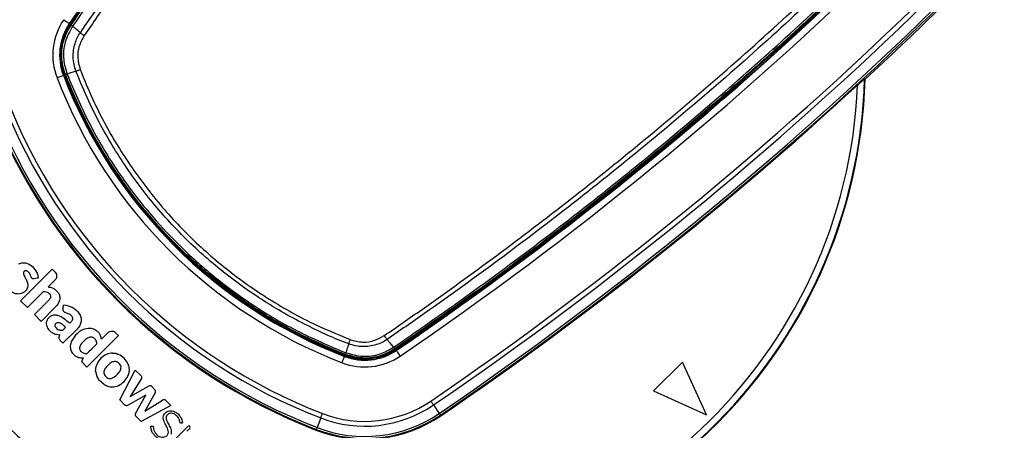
# Paper-space layout 'Surface plate' of a CAD drawing. Header units: millimetres. Extents: x 65420 to 443956, y 26941 to 406945.
# Tile 56 of 71: x 88253 to 95496, y 240263 to 243284. Entities that reach past the tile are written whole.
import ezdxf

# ---------------------------------------------------------------- set-up
doc = ezdxf.new("R2010")
doc.units = ezdxf.units.MM
doc.layers.add('COMPONENT_GEOMETRY', color=7, linetype='Continuous')
doc.styles.add('SLDTEXTSTYLE1', font='TXT', dxfattribs={"width": 0.75})
doc.dimstyles.new('SLDDIMSTYLE2', dxfattribs={"dimtxt": 2500, "dimasz": 165.1, "dimexe": 0, "dimexo": 0.0625, "dimgap": 625, "dimtad": 0, "dimtih": 1, "dimtoh": 1, "dimdec": 0, "dimlfac": 0.02, "dimrnd": 1e-09, "dimzin": 12, "dimdsep": 46, "dimtxsty": 'SLDTEXTSTYLE1', "dimsah": 1, "dimcen": 0.09, "dimadec": 0, "dimazin": 3, "dimtfac": 1, "dimtdec": 3, "dimtofl": 0, "dimtmove": 0, "dimatfit": 3, "dimfxl": 1, "dimfrac": 2, "dimtolj": 1, "dimtzin": 12, "dimarcsym": 0})

# ---------------------------------------------------------------- blocks, each defined once
blk = doc.blocks.new('_D_8')
at = {"layer": 'COMPONENT_GEOMETRY', "color": 7, "ltscale": 50}
for p, q in [((240160.5, 319828.1), (240160.5, 222689.3)), ((82724.7, 240321.4), (82724.7, 222689.3)), ((82724.7, 222848.1), (157748.2, 222848.1)), ((240160.5, 222848.1), (165137, 222848.1))]:
    blk.add_line(p, q, dxfattribs=at)
for points in [[(82724.7, 222848.1), (82889.8, 222822.7), (82889.8, 222873.5)], [(240160.5, 222848.1), (239995.4, 222873.5), (239995.4, 222822.7)]]:
    blk.add_solid(points, dxfattribs=at)
at = {"layer": 'COMPONENT_GEOMETRY', "color": 7, "ltscale": 50, "insert": (157748.2, 224086.4), "char_height": 2500, "attachment_point": 1, "style": 'SLDTEXTSTYLE1'}
blk.add_mtext('3149', dxfattribs=at)

psp = doc.layouts.new('Surface plate')

# ---------------------------------------------------------------- linework, layer by layer
at = {"color": 7, "linetype": 'Continuous', "lineweight": 25, "ltscale": 50}
for p, q in [((88621.9, 243253.11), (88618.28, 243255.58)), ((88631.72, 243246.42), (88628.66, 243248.51)), ((88631.57, 243246.19), (88631.72, 243246.42)), ((88641.65, 243235.96), (88641.51, 243235.76)), ((88578.49, 242876), (88574.41, 242874.42)), ((88589.28, 242880.17), (88586.12, 242878.95)), ((88589.4, 242879.86), (88589.28, 242880.17)), ((88601.61, 242883.9), (88601.78, 242883.44)), ((88601.78, 242883.44), (88601.78, 242883.44)), ((94473.08, 242845.82), (94468.71, 242847.8)), ((88259.97, 241215.43), (88492.12, 241447.58)), ((88492.12, 241447.58), (88513.38, 241426.33)), ((88513.38, 241369.09), (88462.06, 241317.77)), ((88428.91, 241284.62), (88309.85, 241165.56)), ((88309.85, 241165.56), (88259.97, 241215.43)), ((88361.34, 241114.06), (88467.38, 241220.1)), ((88517.26, 241170.23), (88411.22, 241064.19)), ((88570.36, 241161.22), (88576.94, 241185.84)), ((88411.22, 241064.19), (88361.34, 241114.06)), ((88675.9, 241008.03), (88571.64, 240903.77)), ((88980.3, 240959.41), (88748.15, 240727.26)), ((88901.92, 240980.8), (88854.66, 240933.54)), ((88958.91, 240980.8), (88980.3, 240959.41)), ((91003.85, 240873.42), (91004.05, 240873.56)), ((91014.51, 240863.63), (91014.29, 240863.48)), ((91014.51, 240863.63), (91016.6, 240860.57)), ((91021.2, 240853.81), (91023.67, 240850.19)), ((88713.4, 240778.75), (88722.24, 240795.33)), ((88968.43, 240826.16), (88961.97, 240828.02)), ((90644.09, 240810.4), (90642.51, 240806.32)), ((90648.26, 240821.19), (90647.04, 240818.03)), ((90648.26, 240821.19), (90647.95, 240821.31)), ((90651.54, 240833.69), (90651.54, 240833.69)), ((90651.54, 240833.69), (90651.99, 240833.52)), ((93128.88, 240764.6), (92916.75, 240552.47)), ((93305.66, 240375.69), (93128.88, 240764.6)), ((88748.15, 240727.26), (88717.25, 240758.15)), ((88811.63, 240696.81), (88821.02, 240661.31)), ((88988.68, 240486.72), (89103.73, 240705.4)), ((89103.73, 240705.4), (89143.63, 240665.49)), ((89148.78, 240642.97), (89064.8, 240512.31)), ((89064.8, 240512.31), (89201.1, 240588.53)), ((89224.07, 240585.35), (89247.91, 240561.51)), ((92916.75, 240552.47), (93305.66, 240375.69)), ((89027.31, 240448.1), (88988.68, 240486.72)), ((89181.46, 240521.48), (89046.29, 240445.85)), ((89105.5, 240386.64), (89181.46, 240521.48)), ((89250.96, 240538.39), (89173.1, 240403.33)), ((89173.1, 240403.33), (89303.26, 240484.78)), ((89326.99, 240482.08), (89364.17, 240444.9)), ((89364.17, 240444.9), (89146.69, 240328.72)), ((91297.1, 240449.01), (91339.36, 240387)), ((89146.69, 240328.72), (89106.14, 240369.27)), ((90467.39, 240353.5), (90440.32, 240283.5)), ((91347.59, 240374.92), (91351.07, 240369.82)), ((89496.99, 240298.96), (89285.17, 240087.14)), ((89504.27, 240276.43), (89483.08, 240255.24)), ((89496.99, 240298.96), (89504.27, 240291.68)), ((90435.05, 240269.87), (90432.83, 240264.12))]:
    psp.add_line(p, q, dxfattribs=at)
at = {"color": 7, "linetype": 'Continuous', "lineweight": 25, "ltscale": 50, "flags": 128}
for points in [[(88576.97, 243283.73), (88584.95, 243278.3), (88592.62, 243273.07), (88599.7, 243268.24), (88605.93, 243263.99), (88611.08, 243260.49), (88614.94, 243257.86), (88617.37, 243256.2), (88618.28, 243255.58)], [(88527.78, 242856.39), (88536.78, 242859.87), (88545.44, 242863.22), (88553.44, 242866.31), (88560.47, 242869.03), (88566.27, 242871.28), (88570.63, 242872.96), (88573.38, 242874.02), (88574.41, 242874.42)], [(88667.18, 242905.43), (88643.95, 242897.62), (88614.15, 242887.6), (88601.78, 242883.44)], [(88667.18, 242905.43), (88670.31, 242906.49), (88673.7, 242907.68), (88677.34, 242908.97), (88681.18, 242910.35), (88685.21, 242911.82), (88689.38, 242913.37), (88693.65, 242914.97), (88697.99, 242916.61)], [(88247.66, 241486.62), (88267.7, 241494.48), (88296.15, 241494.74), (88322.88, 241484.84), (88346.45, 241467.81), (88365.46, 241446.66), (88381.42, 241417.68), (88385.71, 241403.76), (88386.85, 241398.14), (88387.66, 241392.46), (88388.44, 241386.77), (88388.46, 241384.18), (88388.29, 241383.35), (88388.18, 241383.1), (88388.04, 241382.9), (88387.86, 241382.76), (88387.58, 241382.64), (88387.01, 241382.47), (88385.76, 241382.25), (88384.57, 241382.1), (88384.16, 241382.05), (88384.02, 241382.02), (88383.97, 241382.01), (88383.95, 241382.01), (88383.94, 241382.01), (88383.93, 241382.01), (88383.93, 241382.01), (88383.93, 241382.01), (88383.93, 241382.01), (88368.38, 241378.62), (88359.41, 241376.66)], [(90673.52, 240899.09), (90674.59, 240902.21), (90675.77, 240905.61), (90677.06, 240909.25), (90678.44, 240913.09), (90679.91, 240917.12), (90681.46, 240921.29), (90683.06, 240925.56), (90684.7, 240929.9)], [(91051.82, 240808.88), (91046.39, 240816.86), (91041.16, 240824.53), (91036.33, 240831.61), (91032.09, 240837.84), (91028.58, 240842.98), (91025.95, 240846.84), (91024.29, 240849.28), (91023.67, 240850.19)], [(90624.48, 240759.69), (90627.96, 240768.69), (90631.31, 240777.35), (90634.4, 240785.34), (90637.12, 240792.38), (90639.37, 240798.18), (90641.05, 240802.54), (90642.11, 240805.28), (90642.51, 240806.32)], [(91297.1, 240449.01), (91295.05, 240452.01), (91292.83, 240455.27), (91290.46, 240458.75), (91287.96, 240462.41), (91285.36, 240466.23), (91282.68, 240470.16), (91279.94, 240474.17), (91277.18, 240478.22)], [(90467.39, 240353.5), (90468.7, 240356.89), (90470.13, 240360.56), (90471.64, 240364.49), (90473.24, 240368.63), (90474.91, 240372.94), (90476.63, 240377.38), (90478.38, 240381.9), (90480.15, 240386.47)], [(91339.36, 240387), (91341.14, 240384.39), (91342.73, 240382.06), (91344.11, 240380.03), (91345.27, 240378.32), (91346.21, 240376.94), (91346.91, 240375.91), (91347.38, 240375.24), (91347.59, 240374.92)], [(90435.05, 240269.87), (90435.19, 240270.23), (90435.49, 240270.99), (90435.94, 240272.16), (90436.54, 240273.71), (90437.28, 240275.64), (90438.17, 240277.93), (90439.19, 240280.56), (90440.32, 240283.5)]]:
    psp.add_lwpolyline(points, dxfattribs=at)
at = {"color": 7, "linetype": 'Continuous', "lineweight": 25, "ltscale": 2500}
for centre, radius, start, end in [((90724.72, 242956.63), 8000, 55.999442, 225), ((90724.72, 242956.63), 7925, 57.300908, 225), ((90724.72, 242956.63), 8000, 225, 33.998272), ((90724.72, 242956.63), 7925, 225, 32.699092), ((110464.34, 228366.36), 26437.45, 135.719083, 145.723545), ((110464.34, 228366.36), 26433.07, 135.719083, 145.723545), ((110464.34, 228366.36), 26424.89, 135.719083, 145.723545), ((90724.72, 242956.63), 3750, 91.693338, 358.306662), ((90724.72, 242956.63), 3745.57, 91.664902, 358.335098), ((90724.72, 242956.63), 3695.6, 92.389452, 357.610548), ((76134.45, 262696.25), 26424.89, 304.276455, 314.280917), ((76134.45, 262696.25), 26433.07, 304.276455, 314.280917), ((76134.45, 262696.25), 26437.45, 304.276455, 314.280917), ((76134.45, 262696.25), 26487.44, 304.276455, 314.280917), ((76134.45, 262696.25), 26887.6, 304.276455, 314.280917), ((76134.45, 262696.25), 26922.95, 304.276455, 314.280917), ((76134.45, 262696.25), 26998, 304.276455, 314.280917), ((76134.45, 262696.25), 27012.61, 304.276455, 314.280917), ((76134.45, 262696.25), 27024.89, 312.733, 314.280917), ((88959.19, 243023.23), 462.55, 145.723545, 201.143174), ((88959.19, 243023.23), 412.56, 145.723545, 201.143174), ((88959.19, 243023.23), 408.18, 145.723545, 201.143174), ((88959.19, 243023.23), 400, 145.723545, 201.143174), ((88656.26, 243259.76), 27.94, 208.535756, 238.456963), ((91946.69, 244178.6), 3615.68, 201.143174, 248.856826), ((91946.69, 244178.6), 3611.3, 201.143174, 248.856826), ((91946.69, 244178.6), 3603.13, 201.143174, 248.856826), ((88576.17, 242945.8), 66.93, 281.291766, 292.335246), ((91946.69, 244178.6), 3665.67, 201.143174, 248.856826), ((76134.45, 262696.25), 27018.78, 304.276455, 312.583562), ((91946.69, 244178.6), 4197.01, 201.143174, 248.856826), ((91946.69, 244178.6), 4190.84, 201.143174, 248.856826), ((91946.69, 244178.6), 4176.23, 201.143174, 248.856826), ((91946.69, 244178.6), 4101.18, 201.143174, 248.856826), ((91946.69, 244178.6), 4065.83, 201.143174, 248.856826), ((90791.32, 241191.1), 412.56, 248.856826, 304.276455), ((90791.32, 241191.1), 408.18, 248.856826, 304.276455), ((90791.32, 241191.1), 400, 248.856826, 304.276455), ((91027.86, 240888.17), 27.94, 211.543037, 241.464244), ((90791.32, 241191.1), 462.55, 248.856826, 304.276455), ((90713.89, 240808.08), 66.93, 157.664754, 168.708234), ((89210.48, 240571.76), 19.22, 45, 119.215017), ((89234.36, 240547.96), 19.16, 330.036114, 45), ((89313.43, 240468.52), 19.18, 45, 122.034774), ((90791.32, 241191.1), 862.7, 248.856826, 304.276455), ((90791.32, 241191.1), 898.06, 248.856826, 304.276455), ((90791.32, 241191.1), 993.89, 248.856826, 304.276455), ((90791.32, 241191.1), 987.72, 248.856826, 304.276455), ((90791.32, 241191.1), 973.1, 248.856826, 304.276455), ((89496.64, 240284.05), 10.79, 315, 45)]:
    psp.add_arc(centre, radius, start, end, dxfattribs=at)
at = {"color": 7, "linetype": 'Continuous', "lineweight": 25, "ltscale": 50}
for points, knots in [([(88631.72, 243246.42), (88770.3, 243445.68), (89047.45, 243844.19), (89483.75, 244427.44), (89934.42, 244999.09), (90390.39, 245545.67), (90850.51, 246068.32), (91235.55, 246484.87), (91472.08, 246729.43), (91550.9, 246810.92)], [0, 0, 0, 0, 0.1582173, 0.3164344, 0.4740122, 0.6315899, 0.7789697, 0.9263494, 1, 1, 1, 1]), ([(91561.59, 246801.25), (91482.75, 246719.74), (91246.15, 246475.12), (90861.01, 246058.47), (90400.77, 245535.69), (89944.68, 244988.99), (89493.88, 244417.22), (89057.48, 243833.85), (88780.26, 243435.25), (88641.65, 243235.96)], [0, 0, 0, 0, 0.0736516, 0.221033, 0.3684144, 0.5259923, 0.6835704, 0.8417851, 1, 1, 1, 1]), ([(88699.37, 243187.68), (88763.53, 243280.66), (88956.08, 243559.7), (89287.83, 244018.04), (89708.81, 244570.97), (90154.29, 245124.98), (90625.69, 245679.21), (91111.86, 246222.3), (91448.7, 246573.36), (91617.11, 246748.89)], [0, 0, 0, 0, 0.0737205, 0.2212406, 0.3687607, 0.5262463, 0.6837317, 0.8418659, 1, 1, 1, 1]), ([(91642.77, 246724.21), (91474.51, 246548.85), (91138.01, 246198.15), (90652.29, 245655.61), (90181.3, 245101.96), (89736.2, 244548.54), (89315.56, 243996.21), (88984.06, 243538.37), (88791.64, 243259.64), (88727.52, 243166.76)], [0, 0, 0, 0, 0.1581334, 0.3162669, 0.473752, 0.6312372, 0.7787579, 0.9262788, 1, 1, 1, 1]), ([(90934.85, 240959.43), (91027.73, 241023.55), (91306.46, 241215.97), (91764.3, 241547.47), (92316.63, 241968.11), (92870.05, 242413.21), (93423.7, 242884.2), (93966.24, 243369.92), (94316.95, 243706.42), (94492.3, 243874.68)], [0, 0, 0, 0, 0.07372119, 0.22124195, 0.36876252, 0.52624752, 0.68373236, 0.84186619, 1, 1, 1, 1]), ([(94516.98, 243849.02), (94341.45, 243680.6), (93990.39, 243343.77), (93447.3, 242857.6), (92893.07, 242386.2), (92339.06, 241940.72), (91786.13, 241519.74), (91327.79, 241187.99), (91048.75, 240995.44), (90955.77, 240931.28)], [0, 0, 0, 0, 0.1581341, 0.3162683, 0.4737536, 0.6312391, 0.7787593, 0.9262795, 1, 1, 1, 1]), ([(91004.05, 240873.56), (91203.34, 241012.17), (91601.94, 241289.39), (92185.31, 241725.79), (92757.08, 242176.59), (93303.79, 242632.68), (93826.56, 243092.92), (94243.21, 243478.06), (94487.83, 243714.66), (94569.34, 243793.5)], [0, 0, 0, 0, 0.1582149, 0.3164296, 0.4740077, 0.6315856, 0.778967, 0.9263484, 1, 1, 1, 1]), ([(94579.01, 243782.8), (94497.52, 243703.99), (94252.96, 243467.45), (93836.41, 243082.41), (93313.76, 242622.3), (92767.18, 242166.33), (92195.53, 241715.65), (91612.28, 241279.36), (91213.77, 241002.21), (91014.51, 240863.63)], [0, 0, 0, 0, 0.0736506, 0.2210303, 0.3684101, 0.5259878, 0.6835656, 0.8417827, 1, 1, 1, 1]), ([(88589.28, 242880.17), (88578.66, 242916.87), (88555.63, 242996.49), (88567.26, 243127.84), (88610.09, 243206.68), (88631.57, 243246.2)], [0, 0, 0, 0, 0.2989784, 0.6485791, 1, 1, 1, 1]), ([(88641.52, 243235.76), (88621.06, 243197.84), (88580.16, 243122.03), (88569.14, 242995.81), (88591.36, 242919.2), (88601.61, 242883.9)], [0, 0, 0, 0, 0.3504432, 0.700656, 1, 1, 1, 1]), ([(88641.52, 243235.76), (88639.93, 243237.09), (88636.76, 243239.77), (88633.6, 243242.83), (88631.65, 243245.13), (88631.6, 243245.84), (88631.57, 243246.2)], [0, 0, 0, 0, 0.25000267, 0.49998517, 0.74993278, 1, 1, 1, 1]), ([(88699.37, 243187.68), (88688.05, 243197.09), (88668.77, 243213.12), (88649.48, 243229.14), (88641.52, 243235.76)], [0, 0, 0, 0, 0.586935, 1, 1, 1, 1]), ([(88667.18, 242905.43), (88667.18, 242905.43), (88655.39, 242938.2), (88640.08, 243007.02), (88656, 243105.02), (88681.02, 243164.75), (88699.37, 243187.68), (88699.37, 243187.68)], [0, 0, 0, 0, 0.0000119, 0.3543765, 0.7011241, 0.9999943, 1, 1, 1, 1]), ([(88727.52, 243166.76), (88712.86, 243140), (88685.74, 243090.51), (88674.88, 243001.73), (88689.84, 242946.63), (88697.99, 242916.61)], [0, 0, 0, 0, 0.3490973, 0.6454564, 1, 1, 1, 1]), ([(88699.37, 243187.68), (88701.24, 243186.16), (88704.99, 243183.11), (88711.92, 243177.86), (88719.48, 243172.35), (88724.84, 243168.62), (88727.52, 243166.76)], [0, 0, 0, 0, 0.2499758, 0.4999716, 0.7499908, 1, 1, 1, 1]), ([(88601.78, 242883.44), (88598.43, 242882.33), (88592.4, 242880.32), (88589.76, 242879.74), (88589.46, 242879.84), (88589.4, 242879.86)], [0, 0, 0, 0, 0.4992319, 0.8966232, 1, 1, 1, 1]), ([(90647.95, 240821.31), (90525.37, 240873.33), (90279.82, 240977.54), (89936.32, 241184.17), (89633.86, 241411.12), (89380.31, 241647), (89151.3, 241900.7), (88937.83, 242190.65), (88740.02, 242523.81), (88639.56, 242761.29), (88589.4, 242879.86)], [0, 0, 0, 0, 0.133261, 0.26693941, 0.40019785, 0.51122982, 0.61309845, 0.74193845, 0.87115774, 1, 1, 1, 1]), ([(88601.78, 242883.44), (88651.73, 242765.38), (88751.76, 242528.9), (88948.73, 242197.15), (89161.28, 241908.43), (89389.3, 241655.83), (89641.74, 241420.98), (89942.91, 241195), (90284.96, 240989.25), (90529.47, 240885.49), (90651.54, 240833.69)], [0, 0, 0, 0, 0.12884757, 0.25807219, 0.3869173, 0.4887719, 0.59978831, 0.73305121, 0.86673431, 1, 1, 1, 1]), ([(90673.52, 240899.09), (90673.52, 240899.09), (90569.71, 240936.84), (90350.31, 241036.93), (90026.58, 241220.33), (89709.87, 241451.92), (89420.36, 241716.64), (89163.12, 242012.92), (88940.38, 242335.7), (88777.98, 242636.76), (88696.4, 242830.76), (88667.18, 242905.43), (88667.18, 242905.43)], [0, 0, 0, 0, 0.00000106, 0.113448, 0.24733718, 0.38165267, 0.51553933, 0.64943132, 0.78375213, 0.9176468, 0.99999889, 1, 1, 1, 1]), ([(88697.99, 242916.61), (88727.99, 242843.12), (88806.75, 242650.15), (88968.58, 242352.43), (89188.75, 242032.58), (89443.58, 241739.25), (89730.17, 241476.85), (90044.21, 241248.53), (90363.55, 241063.65), (90583.72, 240971.96), (90684.7, 240929.9)], [0, 0, 0, 0, 0.0823547, 0.2162488, 0.3505699, 0.4844612, 0.6183469, 0.7526626, 0.8865511, 1, 1, 1, 1]), ([(94417.11, 242802.55), (94424.99, 242809.76), (94438.24, 242821.86), (94453.99, 242835.85), (94463.19, 242843.76), (94467.78, 242847.43), (94468.44, 242847.7), (94468.71, 242847.8)], [0, 0, 0, 0, 0.345771, 0.5808648, 0.7587564, 0.90248, 1, 1, 1, 1]), ([(88359.41, 241376.66), (88357.37, 241376.37), (88353.56, 241375.82), (88348.09, 241377.6), (88343.77, 241381), (88336.48, 241390.57), (88331.82, 241408.28), (88320.64, 241424.71), (88309.52, 241433.59), (88301.61, 241437.24), (88293.81, 241437.58), (88287.2, 241434.69), (88282.02, 241429.46), (88279.09, 241419.4), (88282.91, 241405.94), (88292.34, 241388.61), (88304.28, 241366.32), (88312.1, 241345.01), (88313.52, 241326.8), (88312.05, 241314.39), (88306.31, 241300.8), (88296.3, 241287.55), (88281.81, 241276.01), (88263.43, 241267.75), (88243.43, 241264.21), (88220.74, 241267.2), (88197.02, 241277.27), (88174.45, 241294.43), (88156.54, 241314.52), (88141.52, 241338.47), (88132.24, 241359.42), (88130.4, 241374.84), (88129.13, 241379.65), (88129.47, 241381.15), (88129.71, 241381.61), (88130.1, 241382.05), (88131.17, 241382.89), (88133.35, 241383.72), (88137.12, 241384.47), (88143.04, 241385.1), (88151.4, 241387.03), (88162.16, 241390.46), (88169.95, 241388.21), (88174, 241387.04)], [0, 0, 0, 0, 0.0112321, 0.0210267, 0.0307711, 0.0411846, 0.0868988, 0.1300757, 0.1481882, 0.1651462, 0.1772768, 0.1901315, 0.203885, 0.2165486, 0.2461484, 0.2775382, 0.3263135, 0.385862, 0.400693, 0.4269966, 0.4540229, 0.4811873, 0.5179874, 0.5550638, 0.5915372, 0.6286929, 0.6798897, 0.7320121, 0.7842374, 0.8274783, 0.8884508, 0.9075497, 0.9141169, 0.9150182, 0.9159437, 0.9169846, 0.9182291, 0.9234337, 0.9296347, 0.9394674, 0.9562132, 0.9772969, 1, 1, 1, 1]), ([(88513.38, 241426.33), (88517.09, 241421.51), (88524.39, 241412.04), (88526.06, 241395.09), (88522.36, 241380.1), (88516.41, 241372.8), (88513.38, 241369.09)], [0, 0, 0, 0, 0.2837045, 0.5579169, 0.7750241, 1, 1, 1, 1]), ([(88428.91, 241284.62), (88435.66, 241283.89), (88448.14, 241282.54), (88463.36, 241275.31), (88474, 241266.16), (88479.79, 241256.55), (88481.25, 241246.35), (88479.67, 241236.52), (88474.14, 241227.65), (88469.52, 241222.49), (88467.38, 241220.1)], [0, 0, 0, 0, 0.2007512, 0.3713537, 0.4912675, 0.6152045, 0.6945973, 0.7936864, 0.9045401, 1, 1, 1, 1]), ([(88462.06, 241317.77), (88470.6, 241316.81), (88487.64, 241314.89), (88510.68, 241302.65), (88529.94, 241285.61), (88544.17, 241263.79), (88549.76, 241238.34), (88544.84, 241203.76), (88528.29, 241183.63), (88517.26, 241170.23)], [0, 0, 0, 0, 0.1253618, 0.2501988, 0.375861, 0.5010461, 0.6263, 0.7511461, 1, 1, 1, 1]), ([(88570.36, 241161.22), (88569.92, 241158.97), (88569.05, 241154.49), (88570.15, 241147.62), (88573.09, 241141.43), (88582.18, 241131), (88603.11, 241126.31), (88623.45, 241115.98), (88636.74, 241103.16), (88642.37, 241091.37), (88642.11, 241079.21), (88636.17, 241064.25), (88626.9, 241055.71), (88620.56, 241049.88)], [0, 0, 0, 0, 0.0436922, 0.0870335, 0.1308042, 0.1738708, 0.3477021, 0.5206401, 0.6094298, 0.6979023, 0.7620461, 0.8374716, 1, 1, 1, 1]), ([(88576.94, 241185.84), (88598.43, 241181.56), (88641.73, 241172.94), (88685.09, 241135.42), (88704.81, 241096.18), (88707.07, 241063.49), (88696.85, 241032.34), (88682.88, 241016.13), (88675.9, 241008.03)], [0, 0, 0, 0, 0.2513703, 0.5065544, 0.6303125, 0.7534143, 0.8768057, 1, 1, 1, 1]), ([(88620.56, 241049.88), (88607.42, 241061.28), (88581.15, 241084.06), (88542.4, 241105.87), (88507.44, 241111.5), (88481.14, 241104.78), (88460.96, 241087.06), (88449.76, 241066.02), (88447.23, 241045.43), (88452.89, 241022.47), (88468.29, 240998.22), (88494.4, 240978.39), (88521.67, 240968.56), (88539.72, 240966.82), (88547.66, 240966.05)], [0, 0, 0, 0, 0.14324454, 0.28629976, 0.35856236, 0.42972998, 0.50165206, 0.5733303, 0.62117945, 0.66888257, 0.76522225, 0.85109339, 0.93442522, 1, 1, 1, 1]), ([(88590.94, 241020.26), (88582.09, 241028.51), (88569.73, 241040.01), (88551.14, 241050.66), (88539.76, 241054.53), (88530.08, 241054.46), (88523.04, 241051.67), (88517.23, 241046.9), (88512.98, 241040.85), (88511.15, 241033.86), (88513.11, 241024.81), (88520.6, 241014.93), (88532.31, 241004.6), (88542.62, 241000.95), (88547.77, 240999.12)], [0, 0, 0, 0, 0.2353457, 0.3283823, 0.4176229, 0.4665971, 0.5143684, 0.5625721, 0.6119279, 0.656748, 0.6994062, 0.7879809, 0.8941272, 1, 1, 1, 1]), ([(88590.94, 241020.26), (88586.73, 241016.24), (88579.19, 241009.05), (88571.76, 240998.48), (88563.78, 240996.72), (88556.8, 240997.27), (88551.39, 240998.38), (88547.77, 240999.12)], [0, 0, 0, 0, 0.3363568, 0.6023429, 0.6851541, 0.7895712, 1, 1, 1, 1]), ([(88854.66, 240933.54), (88852.94, 240942.3), (88849.67, 240958.97), (88836.59, 240980.22), (88816.81, 240998.52), (88789.23, 241010.89), (88743.25, 241015.37), (88687.6, 240989.59), (88647.95, 240945.28), (88626.4, 240903.02), (88623.78, 240868.91), (88633.25, 240838.38), (88654.74, 240813.96), (88685.48, 240796.78), (88710.07, 240795.81), (88722.24, 240795.33)], [0, 0, 0, 0, 0.0552585, 0.1050844, 0.1523528, 0.2214674, 0.2892248, 0.4347722, 0.5810977, 0.6546811, 0.726143, 0.7883995, 0.8484649, 0.9249704, 1, 1, 1, 1]), ([(88901.92, 240980.8), (88906.72, 240984.49), (88916.15, 240991.76), (88933.03, 240993.42), (88947.94, 240989.74), (88955.21, 240983.81), (88958.91, 240980.8)], [0, 0, 0, 0, 0.2837075, 0.557917, 0.7750259, 1, 1, 1, 1]), ([(88547.66, 240966.05), (88545.99, 240962.6), (88542.25, 240954.91), (88538.7, 240943.81), (88542.4, 240933.94), (88548.27, 240926.93), (88558.42, 240916.89), (88566.32, 240909.05), (88571.64, 240903.77)], [0, 0, 0, 0, 0.1538078, 0.3425053, 0.4333458, 0.5586202, 0.7027665, 1, 1, 1, 1]), ([(88820.39, 240899.27), (88820.25, 240903.77), (88819.97, 240912.78), (88814.9, 240925.48), (88806.85, 240936.4), (88795, 240945.67), (88778.69, 240949.79), (88754.3, 240944.1), (88727.26, 240924.05), (88705.75, 240900.02), (88693.54, 240878.15), (88693.16, 240867.74), (88692.97, 240862.61)], [0, 0, 0, 0, 0.0670345, 0.13386, 0.2006952, 0.2680571, 0.3552598, 0.4417222, 0.6338312, 0.8463002, 0.9244156, 1, 1, 1, 1]), ([(90955.77, 240931.28), (90955.77, 240931.27), (90932.91, 240912.98), (90873.28, 240887.97), (90775.31, 240872.02), (90706.34, 240887.16), (90673.52, 240899.09), (90673.52, 240899.09)], [0, 0, 0, 0, 0.0000057, 0.2979856, 0.6446864, 0.9999895, 1, 1, 1, 1]), ([(90684.7, 240929.9), (90714.8, 240921.75), (90774.25, 240905.66), (90863.35, 240919), (90912.26, 240946.65), (90934.85, 240959.43)], [0, 0, 0, 0, 0.3554814, 0.7022022, 1, 1, 1, 1]), ([(90955.77, 240931.28), (90954.25, 240933.15), (90951.2, 240936.9), (90945.95, 240943.83), (90940.44, 240951.39), (90936.72, 240956.75), (90934.85, 240959.43)], [0, 0, 0, 0, 0.2499767, 0.4999684, 0.7499915, 1, 1, 1, 1]), ([(90955.77, 240931.28), (90965.18, 240919.96), (90981.21, 240900.68), (90997.23, 240881.39), (91003.85, 240873.42)], [0, 0, 0, 0, 0.5869435, 1, 1, 1, 1]), ([(88692.97, 240862.61), (88694.01, 240858.69), (88696.11, 240850.69), (88704.67, 240841.25), (88714.78, 240834.03), (88725.72, 240829.69), (88736.22, 240827.6), (88747.91, 240826.72), (88758.45, 240837.36), (88782.17, 240861.01), (88803.55, 240882.41), (88820.39, 240899.27)], [0, 0, 0, 0, 0.0697681, 0.1420932, 0.2156768, 0.2855574, 0.3440209, 0.4047275, 0.4769929, 0.5880123, 1, 1, 1, 1]), ([(91014.29, 240863.48), (91014.09, 240863.34), (90982.16, 240841.6), (90906.56, 240805.32), (90777.52, 240785.31), (90691.35, 240809.23), (90648.26, 240821.19)], [0, 0, 0, 0, 0.0018446, 0.3039484, 0.6519792, 1, 1, 1, 1]), ([(90673.52, 240899.09), (90672.68, 240896.57), (90666.89, 240879.36), (90659.57, 240857.57), (90653.08, 240838.29), (90651.54, 240833.69)], [0, 0, 0, 0, 0.1156206, 0.7891362, 1, 1, 1, 1]), ([(90651.99, 240833.52), (90693.35, 240822.1), (90776.1, 240799.27), (90901.57, 240816.55), (90971.39, 240855.38), (91003.85, 240873.43)], [0, 0, 0, 0, 0.3484709, 0.6971502, 1, 1, 1, 1]), ([(91014.29, 240863.48), (91013.44, 240863.78), (91012.49, 240864.12), (91010.03, 240866.51), (91008.02, 240868.57), (91005.66, 240871.31), (91003.85, 240873.43)], [0, 0, 0, 0, 0.4990795, 0.5564709, 0.6591753, 1, 1, 1, 1]), ([(88717.25, 240758.15), (88715.75, 240759.86), (88712.93, 240763.06), (88711.17, 240768.76), (88711.46, 240774.11), (88712.73, 240777.16), (88713.4, 240778.75)], [0, 0, 0, 0, 0.2994032, 0.5632378, 0.7711861, 1, 1, 1, 1]), ([(88936.96, 240831.3), (88921.08, 240829.04), (88888.76, 240824.43), (88848.65, 240793.96), (88819.58, 240754.3), (88811.19, 240721.64), (88811.21, 240705.66), (88811.21, 240705.55)], [0, 0, 0, 0, 0.24468605, 0.49821302, 0.75267684, 0.99823744, 1, 1, 1, 1]), ([(88871.76, 240602.08), (88881.63, 240596.66), (88901.22, 240585.91), (88939.59, 240579.6), (88982.84, 240590.65), (89022.81, 240619.83), (89051.94, 240659.83), (89064.27, 240708.08), (89052.09, 240755.59), (89023.16, 240795.68), (88995.29, 240812.64), (88981.04, 240821.32)], [0, 0, 0, 0, 0.083124, 0.1648544, 0.2820047, 0.4036084, 0.5253156, 0.6428433, 0.7599762, 0.8772707, 1, 1, 1, 1]), ([(88956.83, 240769.85), (88947.24, 240768.4), (88927.45, 240765.39), (88902.68, 240742.54), (88883.62, 240721.75), (88873.44, 240700.51), (88871.44, 240684.81), (88876.46, 240669.4), (88883.35, 240661.46), (88886.84, 240657.44)], [0, 0, 0, 0, 0.1779788, 0.3670991, 0.6115698, 0.7063669, 0.804228, 0.9007554, 1, 1, 1, 1]), ([(88886.84, 240657.44), (88891.5, 240653.47), (88900.77, 240645.56), (88917.2, 240642.46), (88930.58, 240645.48), (88940.99, 240650.27), (88959.99, 240662.86), (88978.99, 240679.91), (88993.61, 240702.67), (88999.72, 240719.58), (88997.86, 240737.83), (88988.37, 240753.47), (88974.46, 240765.82), (88962.64, 240768.52), (88956.83, 240769.85)], [0, 0, 0, 0, 0.0814173, 0.1622419, 0.213219, 0.2645335, 0.3156386, 0.5201365, 0.6013858, 0.6788436, 0.7576513, 0.8389756, 0.9208888, 1, 1, 1, 1]), ([(88936.96, 240831.3), (88941.67, 240831.09), (88950.1, 240830.71), (88958.33, 240828.84), (88961.97, 240828.02)], [0, 0, 0, 0, 0.5583778, 1, 1, 1, 1]), ([(88968.43, 240826.16), (88970.8, 240825.36), (88975.07, 240823.92), (88979.2, 240822.12), (88981.04, 240821.32)], [0, 0, 0, 0, 0.5559544, 1, 1, 1, 1]), ([(90651.54, 240833.69), (90650.42, 240830.34), (90648.41, 240824.31), (90647.83, 240821.67), (90647.93, 240821.37), (90647.95, 240821.31)], [0, 0, 0, 0, 0.4992342, 0.8969581, 1, 1, 1, 1]), ([(88811.63, 240696.81), (88811.5, 240698.44), (88811.27, 240701.35), (88811.23, 240704.26), (88811.21, 240705.55)], [0, 0, 0, 0, 0.55958893, 1, 1, 1, 1]), ([(88871.76, 240602.08), (88859.92, 240611.31), (88838.93, 240627.68), (88826.46, 240651.09), (88821.02, 240661.31)], [0, 0, 0, 0, 0.56364467, 1, 1, 1, 1]), ([(89143.63, 240665.49), (89145.35, 240663.5), (89148.54, 240659.78), (89150.61, 240652.98), (89150.33, 240647.93), (89149.63, 240644.65), (89149.05, 240643.49), (89148.78, 240642.97)], [0, 0, 0, 0, 0.3177811, 0.593543, 0.8415449, 0.9285421, 1, 1, 1, 1]), ([(89046.29, 240445.85), (89044.39, 240444.95), (89040.84, 240443.27), (89035.33, 240443.24), (89030.76, 240445.03), (89028.5, 240447.04), (89027.31, 240448.1)], [0, 0, 0, 0, 0.3020158, 0.564406, 0.7709323, 1, 1, 1, 1]), ([(89331.59, 240198.54), (89323.76, 240196.25), (89308.38, 240191.76), (89284.32, 240196.62), (89263.03, 240207.83), (89244.81, 240224.17), (89230.5, 240243.75), (89222.8, 240261.71), (89219.53, 240275.27), (89218.52, 240282.86), (89217.7, 240287.76), (89217.45, 240290.2), (89217.6, 240291.21), (89217.69, 240291.49), (89217.85, 240291.66), (89218.43, 240291.98), (89220.51, 240292.22), (89224.69, 240293.07), (89229.58, 240294.28), (89233.1, 240292.36), (89234.57, 240290.68), (89235.68, 240288.2), (89236.14, 240285.7), (89236.37, 240283.67), (89236.47, 240282.78), (89236.52, 240282.39), (89236.54, 240282.23), (89236.55, 240282.15), (89236.55, 240282.12), (89236.55, 240282.11), (89236.55, 240282.1), (89236.55, 240282.1), (89238.1, 240269.06), (89247.53, 240243.45), (89272.15, 240219.32), (89297.46, 240210.9), (89317.54, 240212.26), (89335.42, 240221.77), (89348.18, 240238.75), (89347.66, 240260.28), (89338.47, 240284.05), (89322.15, 240311.82), (89308.46, 240341.48), (89309.37, 240368.55), (89317.99, 240385.2), (89330.82, 240397.09), (89346.42, 240404.79), (89364.78, 240407.53), (89384.13, 240404.28), (89402.3, 240395.62), (89417.63, 240383.68), (89432.02, 240368.08), (89443.11, 240350.3), (89447.85, 240333.05), (89450.14, 240323.26), (89450.18, 240318.93), (89449.96, 240317.6), (89449.5, 240316.88), (89449.07, 240316.58), (89446.5, 240315.33), (89443.74, 240315.1), (89441.15, 240314.88)], [0, 0, 0, 0, 0.03423727, 0.06732564, 0.10120114, 0.13592565, 0.17052587, 0.20371571, 0.21833034, 0.22981508, 0.23623301, 0.23956954, 0.24013857, 0.24056846, 0.24082972, 0.24111329, 0.24335701, 0.24953607, 0.25972807, 0.26303876, 0.26606615, 0.26911628, 0.27446102, 0.27681919, 0.27783458, 0.2782747, 0.27846688, 0.27855139, 0.2785883, 0.27860458, 0.27861156, 0.27861485, 0.27861738, 0.33448562, 0.39081058, 0.41870629, 0.44582598, 0.47406295, 0.50281224, 0.53104669, 0.56122663, 0.61083056, 0.66878976, 0.69663056, 0.72290471, 0.74635924, 0.77005581, 0.79593285, 0.82406638, 0.852264, 0.88080002, 0.90624867, 0.94246841, 0.96849426, 0.98224698, 0.98491505, 0.98693829, 0.98786326, 0.98846164, 0.98916208, 1, 1, 1, 1]), ([(89105.5, 240386.64), (89104.63, 240384.96), (89103, 240381.84), (89102.3, 240376.98), (89103.35, 240372.57), (89105.17, 240370.42), (89106.14, 240369.27)], [0, 0, 0, 0, 0.3001031, 0.5583445, 0.7630891, 1, 1, 1, 1]), ([(89441.15, 240314.88), (89440.61, 240314.76), (89439.58, 240314.53), (89438.06, 240314.68), (89436.53, 240315.29), (89435.06, 240316.58), (89431.31, 240322.63), (89431.1, 240334.2), (89425.32, 240346.79), (89418.04, 240359.05), (89406.62, 240371.84), (89389.54, 240384.24), (89371.24, 240388.96), (89357, 240387.21), (89347.4, 240383.39), (89339.24, 240377.31), (89331.98, 240367.64), (89329.34, 240352.95), (89334.61, 240330.41), (89349.19, 240304.36), (89368.15, 240272.16), (89367.58, 240247.1), (89367.29, 240234.58)], [0, 0, 0, 0, 0.0056649, 0.0106023, 0.0152207, 0.0222665, 0.030024, 0.0869108, 0.133975, 0.1696744, 0.2315657, 0.3067589, 0.3814536, 0.4165214, 0.4511605, 0.4851812, 0.5188244, 0.5716437, 0.6303429, 0.7504831, 0.8752347, 1, 1, 1, 1])]:
    psp.add_open_spline(points, degree=3, knots=knots, dxfattribs=at)

# ---------------------------------------------------------------- dimensions: what is measured, and where the dimension line sits
at = {"layer": 'COMPONENT_GEOMETRY', "color": 7, "ltscale": 50}
dim = psp.add_linear_dim(base=(82724.72, 222848.07), p1=(240160.49, 319891.58), p2=(82724.72, 240384.9), dimstyle='SLDDIMSTYLE2', dxfattribs=at)
dim.commit()
dim.dimension.update_dxf_attribs({"geometry": '_D_8', "text_midpoint": (161442.6, 222848.07), "dimtype": 160})

doc.saveas('drawing.dxf')
